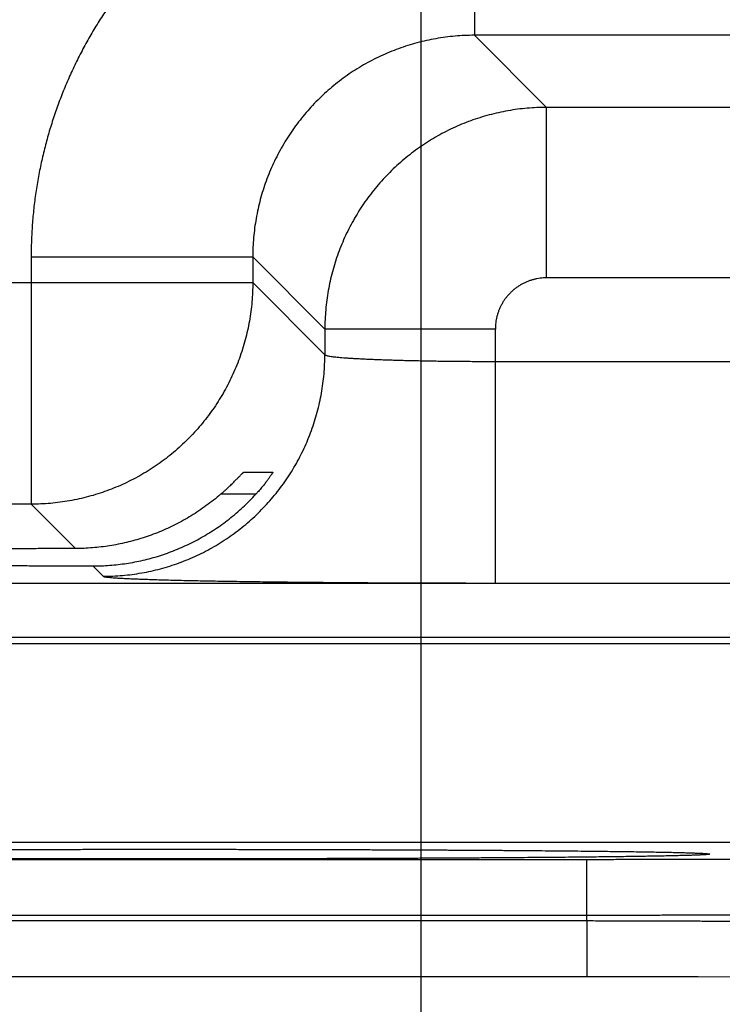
# Model space of a CAD drawing. Header units: inches. Extents: x 0 to 34, y 0 to 22.
# Tile 96 of 111: x 23.827 to 24.074, y 14.686 to 15.033. Entities that reach past the tile are written whole.
import ezdxf

# ---------------------------------------------------------------- set-up
doc = ezdxf.new("R2010")
doc.units = ezdxf.units.IN
doc.header["$LTSCALE"] = 1.87
doc.header["$MEASUREMENT"] = 0
doc.layers.get('0').update_dxf_attribs({"linetype": 'CONTINUOUS'})
doc.layers.add('DIMENSIONS', color=7, linetype='CONTINUOUS')
doc.styles.get("Standard").update_dxf_attribs({"font": 'txt', "width": 0.8})
doc.dimstyles.new('DIMSTYLE_1', dxfattribs={"dimtxt": 0.125, "dimasz": 0.18, "dimexe": 0.18, "dimexo": 0.0625, "dimgap": 0.09, "dimtad": 0, "dimtih": 1, "dimtoh": 1, "dimdec": 3, "dimzin": 4, "dimdsep": 46, "dimtxsty": 'STANDARD', "dimblk": '_FILLED', "dimblk1": '_FILLED', "dimblk2": '_FILLED', "dimcen": 0.09, "dimadec": 0, "dimazin": 0, "dimtp": 0.01, "dimtm": 0.01, "dimtfac": 1, "dimtdec": 3, "dimtofl": 0, "dimtmove": 0, "dimatfit": 3, "dimldrblk": '_FILLED', "dimfxl": 1, "dimtolj": 1, "dimtzin": 4, "dimarcsym": 0})

# ---------------------------------------------------------------- blocks, each defined once
blk = doc.blocks.new('_FILLED')
at = {"color": 0, "linetype": 'BYBLOCK'}
blk.add_solid([(0, 0), (-1, 0.1736), (-1, -0.1736)], dxfattribs=at)
blk = doc.blocks.new('*D11')
at = {"layer": 'DIMENSIONS', "color": 2, "linetype": 'CONTINUOUS'}
for p, q in [((24.03794, 16.72471), (26.25434, 16.72471)), ((26.12934, 16.72471), (26.12934, 15.96506)), ((26.12934, 14.68947), (26.12934, 15.52756)), ((24.56286, 14.68947), (26.25434, 14.68947))]:
    blk.add_line(p, q, dxfattribs=at)
at = {"layer": 'DIMENSIONS', "color": 2, "linetype": 'CONTINUOUS', "xscale": 0.18, "yscale": 0.18, "zscale": 0.18}
for p, rotation in [((26.12934, 16.72471), 90), ((26.12934, 14.68947), 270)]:
    blk.add_blockref('_FILLED', p, dxfattribs=dict(at, rotation=rotation))
at = {"layer": 'DIMENSIONS', "color": 2, "linetype": 'CONTINUOUS', "width": 0.8}
for s, p in [('2.035', (25.82934, 15.77756)), ('[', (25.82934, 15.59006)), (']', (26.32934, 15.59006)), ('51.7', (25.92934, 15.59006))]:
    blk.add_text(s, height=0.125, dxfattribs=at).set_placement(p)
blk = doc.blocks.new('*D15')
at = {"layer": 'DIMENSIONS', "color": 2, "linetype": 'CONTINUOUS'}
for p, q in [((23.96834, 15.50721), (23.96834, 13.81447)), ((24.62934, 14.74144), (24.62934, 13.81447)), ((23.96834, 13.93947), (23.60834, 13.93947)), ((24.62934, 13.93947), (24.98934, 13.93947))]:
    blk.add_line(p, q, dxfattribs=at)
at = {"layer": 'DIMENSIONS', "color": 2, "linetype": 'CONTINUOUS', "xscale": 0.18, "yscale": 0.18, "zscale": 0.18}
blk.add_blockref('_FILLED', (23.96834, 13.93947), dxfattribs=at)
at = {"layer": 'DIMENSIONS', "color": 2, "linetype": 'CONTINUOUS', "xscale": 0.18, "yscale": 0.18, "zscale": 0.18, "rotation": 180}
blk.add_blockref('_FILLED', (24.62934, 13.93947), dxfattribs=at)
at = {"layer": 'DIMENSIONS', "color": 2, "linetype": 'CONTINUOUS', "width": 0.8}
for s, p in [('.661', (23.95755, 13.87697)), ('[', (23.95755, 13.68947)), (']', (24.55755, 13.68947)), ('16.79', (24.05755, 13.68947))]:
    blk.add_text(s, height=0.125, dxfattribs=at).set_placement(p)
blk = doc.blocks.new('*D16')
at = {"layer": 'DIMENSIONS', "color": 2, "linetype": 'CONTINUOUS'}
for p, q in [((23.03834, 15.50721), (23.03834, 13.06447)), ((23.96834, 15.50721), (23.96834, 13.06447)), ((23.03834, 13.18947), (22.67834, 13.18947)), ((23.96834, 13.18947), (24.32834, 13.18947))]:
    blk.add_line(p, q, dxfattribs=at)
at = {"layer": 'DIMENSIONS', "color": 2, "linetype": 'CONTINUOUS', "xscale": 0.18, "yscale": 0.18, "zscale": 0.18}
blk.add_blockref('_FILLED', (23.03834, 13.18947), dxfattribs=at)
at = {"layer": 'DIMENSIONS', "color": 2, "linetype": 'CONTINUOUS', "xscale": 0.18, "yscale": 0.18, "zscale": 0.18, "rotation": 180}
blk.add_blockref('_FILLED', (23.96834, 13.18947), dxfattribs=at)
at = {"layer": 'DIMENSIONS', "color": 2, "linetype": 'CONTINUOUS', "width": 0.8}
for s, p in [('.930', (23.15634, 13.12697)), ('[', (23.15634, 12.93947)), (']', (23.75634, 12.93947)), ('23.62', (23.25634, 12.93947))]:
    blk.add_text(s, height=0.125, dxfattribs=at).set_placement(p)

msp = doc.modelspace()

# ---------------------------------------------------------------- linework, layer by layer
at = {"color": 7, "linetype": 'CONTINUOUS'}
for p, q in [((23.98719, 15.10534), (23.98719, 15.02735)), ((24.1375, 15.02735), (23.98719, 15.02735)), ((23.98719, 15.02735), (24.01255, 15.00198)), ((24.11213, 15.00198), (24.01255, 15.00198)), ((24.01255, 14.94199), (24.01255, 15.00198)), ((23.83121, 14.94936), (23.9092, 14.94936)), ((23.83121, 14.94936), (23.83121, 14.86235)), ((23.9092, 14.94936), (23.93457, 14.92399)), ((23.9092, 14.94936), (23.9092, 14.94034)), ((23.28549, 14.94034), (23.9092, 14.94034)), ((23.9092, 14.94034), (23.93457, 14.91497)), ((24.11213, 14.94199), (24.01255, 14.94199)), ((23.99456, 14.92399), (23.93457, 14.92399)), ((23.93457, 14.92399), (23.93457, 14.91497)), ((23.99456, 14.83462), (23.99456, 14.92399)), ((23.99456, 14.9126), (24.13012, 14.9126)), ((23.90595, 14.87358), (23.91624, 14.87358)), ((23.91026, 14.86584), (23.8979, 14.86584)), ((23.83121, 14.86235), (23.36347, 14.86235)), ((23.83121, 14.86235), (23.84681, 14.84675)), ((23.85292, 14.84064), (23.85658, 14.83698)), ((20.65466, 14.83453), (24.32503, 14.83453)), ((23.99456, 14.83462), (24.13012, 14.83462)), ((20.65466, 14.81554), (24.32503, 14.81554)), ((23.53767, 14.81336), (24.21501, 14.81336)), ((23.5761, 14.74337), (24.17658, 14.74337)), ((23.82317, 14.74085), (23.83628, 14.74088)), ((23.83628, 14.74088), (23.84959, 14.7409)), ((23.84959, 14.7409), (23.86304, 14.74091)), ((23.86304, 14.74091), (23.87634, 14.74091)), ((23.87634, 14.74091), (23.88953, 14.74091)), ((23.88953, 14.74091), (23.90288, 14.7409)), ((23.90288, 14.7409), (23.9161, 14.74088)), ((23.9161, 14.74088), (23.92913, 14.74085)), ((23.92913, 14.74085), (23.9419, 14.74081)), ((23.9419, 14.74081), (23.95437, 14.74077)), ((23.95437, 14.74077), (23.96644, 14.74072)), ((23.96644, 14.74072), (23.97808, 14.74066)), ((23.97808, 14.74066), (23.98926, 14.7406)), ((23.98926, 14.7406), (23.99914, 14.74053)), ((23.99914, 14.74053), (24.00766, 14.74047)), ((24.00766, 14.74047), (24.01821, 14.74037)), ((24.01821, 14.74037), (24.02668, 14.74029)), ((24.02668, 14.74029), (24.03367, 14.74021)), ((24.03367, 14.74021), (24.03952, 14.74013)), ((24.03952, 14.74013), (24.04442, 14.74006)), ((24.04442, 14.74006), (24.04975, 14.73997)), ((24.04975, 14.73997), (24.05401, 14.73989)), ((24.05401, 14.73989), (24.05747, 14.73982)), ((24.05747, 14.73982), (24.06027, 14.73975)), ((24.06027, 14.73975), (24.06249, 14.73968)), ((24.06249, 14.73968), (24.06421, 14.73963)), ((24.06421, 14.73963), (24.06492, 14.7396)), ((24.06492, 14.7396), (24.06581, 14.73956)), ((24.06581, 14.73956), (24.06653, 14.73953)), ((24.06653, 14.73953), (24.06691, 14.73951)), ((24.06691, 14.73951), (24.06721, 14.73949)), ((24.06721, 14.73949), (24.06745, 14.73947)), ((24.06745, 14.73947), (24.06763, 14.73946)), ((24.06779, 14.73945), (24.06782, 14.73945)), ((23.72598, 14.73738), (24.02671, 14.73738)), ((24.02671, 14.71773), (24.02671, 14.73738)), ((23.72594, 14.7158), (24.02674, 14.7158)), ((23.72598, 14.71773), (24.02671, 14.71773)), ((24.02674, 14.7158), (24.02671, 14.71773)), ((24.02674, 14.7158), (24.02674, 14.69615)), ((23.71952, 14.69615), (24.02674, 14.69615)), ((24.02674, 14.69615), (24.03973, 14.69615)), ((24.03973, 14.69615), (24.0529, 14.69613)), ((24.0529, 14.69613), (24.06594, 14.69611)), ((24.06594, 14.69611), (24.07878, 14.69609))]:
    msp.add_line(p, q, dxfattribs=at)
msp.add_lwpolyline([(24.06763, 14.73946), (24.06775, 14.73945), (24.06779, 14.73945)], dxfattribs=at)
for points, knots in [([(23.98719, 15.10534), (23.98529, 15.10534), (23.98149, 15.10527), (23.9758, 15.10496), (23.97012, 15.10444), (23.96446, 15.10371), (23.95884, 15.10278), (23.95326, 15.10164), (23.94772, 15.1003), (23.94223, 15.09876), (23.93681, 15.09702), (23.93144, 15.09508), (23.92615, 15.09294), (23.92095, 15.09062), (23.91583, 15.0881), (23.91081, 15.08541), (23.9059, 15.08253), (23.90109, 15.07947), (23.89639, 15.07624), (23.89182, 15.07284), (23.88738, 15.06927), (23.88306, 15.06555), (23.87889, 15.06167), (23.87486, 15.05764), (23.87098, 15.05346), (23.86725, 15.04915), (23.86369, 15.0447), (23.86029, 15.04013), (23.85706, 15.03543), (23.854, 15.03062), (23.85112, 15.0257), (23.84843, 15.02068), (23.84592, 15.01557), (23.84359, 15.01036), (23.84146, 15.00507), (23.83952, 14.99971), (23.83778, 14.99428), (23.83624, 14.98879), (23.8349, 14.98325), (23.83376, 14.97767), (23.83283, 14.97205), (23.83211, 14.9664), (23.83159, 14.96072), (23.83128, 14.95504), (23.83121, 14.95126), (23.83121, 14.94936)], [0, 0, 0, 0, 0.02325, 0.046512, 0.069779, 0.093044, 0.116305, 0.13956, 0.162813, 0.186066, 0.209325, 0.232597, 0.255874, 0.279144, 0.302401, 0.325651, 0.348904, 0.37216, 0.395416, 0.41867, 0.441923, 0.465173, 0.488427, 0.511688, 0.534953, 0.558213, 0.581463, 0.604713, 0.627975, 0.651244, 0.674505, 0.697754, 0.721003, 0.744267, 0.767542, 0.790816, 0.814083, 0.837342, 0.860594, 0.883846, 0.907105, 0.930364, 0.95361, 0.976827, 1, 1, 1, 1]), ([(23.98719, 15.02735), (23.98605, 15.02735), (23.98378, 15.0273), (23.98038, 15.02708), (23.97699, 15.02671), (23.97362, 15.02619), (23.97028, 15.02553), (23.96698, 15.02472), (23.96371, 15.02377), (23.96048, 15.02267), (23.95731, 15.02144), (23.95419, 15.02007), (23.95114, 15.01856), (23.94816, 15.01693), (23.94525, 15.01516), (23.94242, 15.01328), (23.93968, 15.01126), (23.93703, 15.00914), (23.93447, 15.0069), (23.93202, 15.00454), (23.92966, 15.00209), (23.92742, 14.99953), (23.92529, 14.99688), (23.92328, 14.99413), (23.92139, 14.9913), (23.91962, 14.98839), (23.91799, 14.98541), (23.91648, 14.98236), (23.91511, 14.97924), (23.91388, 14.97607), (23.91278, 14.97284), (23.91183, 14.96957), (23.91102, 14.96627), (23.91036, 14.96292), (23.90984, 14.95956), (23.90947, 14.95617), (23.90925, 14.95277), (23.9092, 14.9505), (23.9092, 14.94936)], [0, 0, 0, 0, 0.027801, 0.055606, 0.083409, 0.11121, 0.139007, 0.166801, 0.194591, 0.222378, 0.25016, 0.277931, 0.30569, 0.333443, 0.361197, 0.388949, 0.416694, 0.444435, 0.472175, 0.499921, 0.527681, 0.555445, 0.583207, 0.610971, 0.638742, 0.666518, 0.694294, 0.722069, 0.749843, 0.77762, 0.805403, 0.833194, 0.860989, 0.888789, 0.916591, 0.944395, 0.972199, 1, 1, 1, 1]), ([(24.01255, 15.00198), (24.01142, 15.00198), (24.00915, 15.00193), (24.00575, 15.00171), (24.00237, 15.00134), (23.999, 15.00082), (23.99566, 15.00015), (23.99236, 14.99934), (23.98909, 14.99839), (23.98587, 14.99729), (23.98269, 14.99606), (23.97958, 14.99469), (23.97652, 14.99318), (23.97354, 14.99154), (23.97064, 14.98978), (23.96781, 14.98789), (23.96507, 14.98588), (23.96241, 14.98375), (23.95986, 14.9815), (23.9574, 14.97915), (23.95504, 14.97669), (23.9528, 14.97414), (23.95067, 14.97148), (23.94866, 14.96874), (23.94677, 14.9659), (23.945, 14.96299), (23.94336, 14.96001), (23.94185, 14.95696), (23.94048, 14.95384), (23.93925, 14.95067), (23.93815, 14.94744), (23.9372, 14.94417), (23.93639, 14.94087), (23.93573, 14.93753), (23.93521, 14.93417), (23.93484, 14.93079), (23.93462, 14.92739), (23.93457, 14.92513), (23.93457, 14.92399)], [0, 0, 0, 0, 0.027792, 0.055584, 0.083373, 0.11116, 0.138947, 0.166736, 0.194523, 0.222308, 0.250095, 0.277886, 0.305671, 0.333438, 0.361191, 0.388942, 0.416697, 0.44446, 0.47223, 0.500001, 0.527768, 0.555539, 0.58332, 0.611108, 0.638896, 0.666681, 0.69447, 0.722264, 0.750056, 0.777841, 0.805622, 0.833408, 0.861192, 0.888964, 0.916724, 0.944479, 0.972236, 1, 1, 1, 1]), ([(23.9092, 14.94034), (23.9092, 14.93921), (23.90915, 14.93694), (23.90892, 14.93354), (23.90855, 14.93016), (23.90803, 14.92679), (23.90737, 14.92346), (23.90656, 14.92015), (23.9056, 14.91688), (23.90451, 14.91366), (23.90328, 14.91049), (23.9019, 14.90737), (23.9004, 14.90432), (23.89876, 14.90134), (23.89699, 14.89843), (23.8951, 14.8956), (23.89309, 14.89285), (23.89096, 14.8902), (23.88871, 14.88764), (23.88636, 14.88518), (23.8839, 14.88283), (23.88134, 14.88058), (23.87869, 14.87845), (23.87594, 14.87644), (23.87311, 14.87455), (23.8702, 14.87278), (23.86722, 14.87115), (23.86417, 14.86964), (23.86105, 14.86827), (23.85788, 14.86703), (23.85466, 14.86594), (23.85139, 14.86499), (23.84808, 14.86418), (23.84474, 14.86351), (23.84138, 14.863), (23.838, 14.86262), (23.83461, 14.8624), (23.83234, 14.86235), (23.83121, 14.86235)], [0, 0, 0, 0, 0.027778, 0.055556, 0.083335, 0.111114, 0.138893, 0.166673, 0.194453, 0.222233, 0.250014, 0.277795, 0.305576, 0.333357, 0.361139, 0.38892, 0.416702, 0.444484, 0.472265, 0.500047, 0.527829, 0.555611, 0.583392, 0.611174, 0.638955, 0.666735, 0.694518, 0.722299, 0.750078, 0.777857, 0.805635, 0.833415, 0.861198, 0.888978, 0.916748, 0.944506, 0.972255, 1, 1, 1, 1]), ([(24.01255, 14.94199), (24.01218, 14.94199), (24.01143, 14.94197), (24.01031, 14.94186), (24.0092, 14.94169), (24.00809, 14.94144), (24.007, 14.94113), (24.00594, 14.94074), (24.0049, 14.94029), (24.00389, 14.93978), (24.00291, 14.9392), (24.00197, 14.93857), (24.00108, 14.93787), (24.00023, 14.93712), (23.99943, 14.93632), (23.99868, 14.93547), (23.99798, 14.93458), (23.99735, 14.93364), (23.99677, 14.93267), (23.99626, 14.93166), (23.99581, 14.93061), (23.99542, 14.92955), (23.99511, 14.92846), (23.99486, 14.92735), (23.99469, 14.92623), (23.99458, 14.92511), (23.99456, 14.92437), (23.99456, 14.92399)], [0, 0, 0, 0, 0.039555, 0.079331, 0.11927, 0.159318, 0.199425, 0.23954, 0.27962, 0.319663, 0.359694, 0.399734, 0.439792, 0.479863, 0.51994, 0.560017, 0.600085, 0.640135, 0.680172, 0.720225, 0.760321, 0.80046, 0.840595, 0.880671, 0.920633, 0.960429, 1, 1, 1, 1]), ([(23.85658, 14.83698), (23.85771, 14.83698), (23.85998, 14.83703), (23.86338, 14.83726), (23.86676, 14.83763), (23.87012, 14.83815), (23.87346, 14.83881), (23.87677, 14.83962), (23.88003, 14.84057), (23.88326, 14.84167), (23.88643, 14.8429), (23.88954, 14.84427), (23.89259, 14.84578), (23.89558, 14.84742), (23.89849, 14.84918), (23.90132, 14.85107), (23.90406, 14.85309), (23.90672, 14.85522), (23.90928, 14.85746), (23.91173, 14.85982), (23.91409, 14.86227), (23.91633, 14.86483), (23.91846, 14.86749), (23.92047, 14.87023), (23.92237, 14.87306), (23.92413, 14.87597), (23.92577, 14.87895), (23.92727, 14.88201), (23.92865, 14.88512), (23.92988, 14.88829), (23.93097, 14.89152), (23.93193, 14.89478), (23.93274, 14.89809), (23.9334, 14.90143), (23.93392, 14.90479), (23.93429, 14.90817), (23.93452, 14.91157), (23.93457, 14.91384), (23.93457, 14.91497)], [0, 0, 0, 0, 0.027775, 0.055551, 0.083327, 0.111104, 0.138881, 0.166658, 0.194436, 0.222213, 0.249992, 0.27777, 0.305549, 0.333327, 0.361106, 0.388885, 0.416665, 0.444444, 0.472223, 0.500003, 0.527782, 0.555561, 0.583341, 0.61112, 0.638898, 0.666677, 0.694456, 0.722234, 0.750012, 0.77779, 0.805567, 0.833344, 0.861121, 0.888898, 0.916674, 0.94445, 0.972225, 1, 1, 1, 1]), ([(23.93457, 14.91497), (23.93459, 14.91492), (23.93471, 14.91483), (23.93495, 14.91473), (23.93531, 14.91463), (23.9358, 14.91452), (23.9364, 14.91442), (23.93713, 14.91431), (23.93798, 14.91421), (23.93895, 14.91411), (23.94003, 14.914), (23.94123, 14.91391), (23.94254, 14.91381), (23.94395, 14.91372), (23.94548, 14.91363), (23.9471, 14.91354), (23.94882, 14.91345), (23.95064, 14.91337), (23.95255, 14.91329), (23.95455, 14.91322), (23.95663, 14.91314), (23.95879, 14.91308), (23.96103, 14.91301), (23.96333, 14.91295), (23.9657, 14.9129), (23.96813, 14.91285), (23.97061, 14.9128), (23.97315, 14.91276), (23.97573, 14.91272), (23.97834, 14.91269), (23.981, 14.91266), (23.98367, 14.91264), (23.98638, 14.91262), (23.98909, 14.91261), (23.99182, 14.91261), (23.99365, 14.9126), (23.99456, 14.9126)], [0, 0, 0, 0, 0.002595, 0.006917, 0.013177, 0.021429, 0.031683, 0.043932, 0.058159, 0.074336, 0.092431, 0.112407, 0.134228, 0.157849, 0.18322, 0.210288, 0.238998, 0.269293, 0.301105, 0.334366, 0.369009, 0.404965, 0.442158, 0.480504, 0.519924, 0.560342, 0.601675, 0.643833, 0.686729, 0.730278, 0.774388, 0.818959, 0.863893, 0.909102, 0.954501, 1, 1, 1, 1]), ([(23.8979, 14.86584), (23.89816, 14.86607), (23.89868, 14.86651), (23.89942, 14.86718), (23.90013, 14.86783), (23.9008, 14.86845), (23.90142, 14.86905), (23.90201, 14.86961), (23.90254, 14.87014), (23.90304, 14.87063), (23.90349, 14.87109), (23.9039, 14.87151), (23.90426, 14.87188), (23.90459, 14.87222), (23.90487, 14.87252), (23.90512, 14.87277), (23.90533, 14.87299), (23.90551, 14.87317), (23.90565, 14.87332), (23.90577, 14.87343), (23.90585, 14.87351), (23.90591, 14.87355), (23.90593, 14.87358), (23.90595, 14.87358)], [0, 0, 0, 0, 0.092955, 0.18272, 0.268722, 0.350498, 0.428, 0.500847, 0.568618, 0.631074, 0.688413, 0.740562, 0.787488, 0.829258, 0.866099, 0.898047, 0.925272, 0.947946, 0.966258, 0.980433, 0.990637, 0.997084, 1, 1, 1, 1]), ([(23.91624, 14.87358), (23.91625, 14.87358), (23.91624, 14.87354), (23.91622, 14.8735), (23.91617, 14.8734), (23.91609, 14.87327), (23.91598, 14.87309), (23.91584, 14.87288), (23.91568, 14.87262), (23.91547, 14.87233), (23.91524, 14.87199), (23.91496, 14.8716), (23.91465, 14.87118), (23.91431, 14.87071), (23.91393, 14.8702), (23.9135, 14.86966), (23.91305, 14.86908), (23.91255, 14.86848), (23.91203, 14.86784), (23.91147, 14.86719), (23.91088, 14.86652), (23.91047, 14.86607), (23.91026, 14.86584)], [0, 0, 0, 0, 0.001857, 0.007867, 0.018543, 0.034116, 0.054766, 0.080635, 0.111937, 0.148719, 0.191102, 0.239161, 0.292812, 0.352126, 0.416893, 0.487004, 0.56222, 0.642162, 0.726514, 0.814595, 0.905982, 1, 1, 1, 1]), ([(23.87634, 14.8442), (23.8773, 14.8445), (23.87923, 14.84515), (23.88207, 14.84623), (23.88489, 14.84743), (23.88767, 14.84875), (23.89041, 14.85019), (23.89311, 14.85175), (23.89576, 14.85342), (23.89835, 14.85521), (23.90088, 14.85711), (23.90335, 14.85913), (23.90574, 14.86126), (23.90806, 14.86349), (23.90954, 14.86505), (23.91026, 14.86584)], [0, 0, 0, 0, 0.074474, 0.149319, 0.224497, 0.300096, 0.376121, 0.452569, 0.529514, 0.606897, 0.684739, 0.763019, 0.841654, 0.920674, 1, 1, 1, 1]), ([(23.8979, 14.86584), (23.89709, 14.86514), (23.89543, 14.86377), (23.89287, 14.86182), (23.89024, 14.85999), (23.88756, 14.85827), (23.88482, 14.85667), (23.88204, 14.8552), (23.87922, 14.85384), (23.8773, 14.85301), (23.87634, 14.85262)], [0, 0, 0, 0, 0.127219, 0.253841, 0.379779, 0.505138, 0.629854, 0.753882, 0.877304, 1, 1, 1, 1]), ([(23.87634, 14.85262), (23.8754, 14.85223), (23.87349, 14.85149), (23.8706, 14.8505), (23.86769, 14.84963), (23.86475, 14.84887), (23.8618, 14.84822), (23.85882, 14.84769), (23.85583, 14.84728), (23.85283, 14.84698), (23.84982, 14.8468), (23.84781, 14.84675), (23.84681, 14.84675)], [0, 0, 0, 0, 0.101232, 0.202065, 0.302454, 0.402482, 0.502332, 0.601996, 0.70147, 0.800944, 0.900462, 1, 1, 1, 1]), ([(23.84681, 14.84675), (23.84475, 14.84674), (23.84064, 14.84673), (23.83451, 14.84671), (23.82842, 14.84668), (23.8224, 14.84665), (23.81645, 14.84661), (23.81057, 14.84657), (23.80477, 14.84653), (23.79906, 14.84649), (23.79346, 14.84644), (23.78795, 14.84638), (23.78256, 14.84633), (23.77729, 14.84627), (23.77214, 14.8462), (23.76712, 14.84614), (23.76224, 14.84607), (23.7575, 14.846), (23.75292, 14.84592), (23.74849, 14.84584), (23.74422, 14.84576), (23.74011, 14.84568), (23.73618, 14.84559), (23.73243, 14.84551), (23.72886, 14.84542), (23.72547, 14.84532), (23.72227, 14.84523), (23.71927, 14.84513), (23.71647, 14.84504), (23.71386, 14.84494), (23.71147, 14.84483), (23.70928, 14.84473), (23.7073, 14.84463), (23.70554, 14.84452), (23.70398, 14.84442), (23.70265, 14.84431), (23.70154, 14.84421), (23.70065, 14.8441), (23.69996, 14.84401), (23.69955, 14.84388), (23.69924, 14.84383), (23.69922, 14.84372), (23.69922, 14.8437)], [0, 0, 0, 0, 0.041853, 0.083409, 0.124596, 0.165385, 0.205707, 0.245518, 0.284774, 0.323409, 0.361394, 0.398666, 0.435183, 0.470906, 0.505773, 0.53976, 0.57281, 0.604885, 0.635951, 0.665955, 0.694876, 0.722664, 0.749289, 0.774722, 0.798919, 0.821864, 0.843518, 0.863856, 0.882857, 0.900489, 0.916739, 0.931579, 0.944995, 0.956971, 0.967488, 0.97654, 0.984112, 0.990201, 0.994804, 0.997929, 0.999626, 1, 1, 1, 1]), ([(23.69922, 14.8437), (23.69922, 14.84368), (23.69923, 14.84358), (23.69954, 14.84353), (23.69995, 14.8434), (23.70064, 14.84331), (23.70152, 14.8432), (23.70263, 14.84309), (23.70396, 14.84299), (23.70551, 14.84288), (23.70727, 14.84278), (23.70924, 14.84267), (23.71143, 14.84257), (23.71382, 14.84247), (23.71642, 14.84237), (23.71922, 14.84227), (23.72222, 14.84218), (23.72541, 14.84208), (23.7288, 14.84199), (23.73237, 14.8419), (23.73612, 14.84181), (23.74004, 14.84173), (23.74414, 14.84164), (23.74841, 14.84156), (23.75284, 14.84148), (23.75742, 14.84141), (23.76216, 14.84134), (23.76703, 14.84127), (23.77205, 14.8412), (23.7772, 14.84114), (23.78247, 14.84108), (23.78786, 14.84102), (23.79336, 14.84097), (23.79897, 14.84092), (23.80467, 14.84087), (23.81047, 14.84083), (23.81634, 14.84079), (23.8223, 14.84076), (23.82832, 14.84073), (23.8344, 14.8407), (23.84054, 14.84067), (23.84672, 14.84065), (23.85085, 14.84064), (23.85292, 14.84064)], [0, 0, 0, 0, 0.000355, 0.001962, 0.00494, 0.009334, 0.015157, 0.022405, 0.031071, 0.041149, 0.052622, 0.065482, 0.07971, 0.095288, 0.112201, 0.130419, 0.14993, 0.170702, 0.19271, 0.215932, 0.240327, 0.265878, 0.292543, 0.320291, 0.349093, 0.378899, 0.409688, 0.441408, 0.474024, 0.5075, 0.541779, 0.576838, 0.612616, 0.649074, 0.686172, 0.723848, 0.762074, 0.800785, 0.839939, 0.879494, 0.919381, 0.959572, 1, 1, 1, 1]), ([(23.85292, 14.84064), (23.85391, 14.84063), (23.8559, 14.84067), (23.85886, 14.84083), (23.86182, 14.84111), (23.86476, 14.8415), (23.86768, 14.842), (23.87059, 14.84261), (23.87348, 14.84334), (23.87539, 14.8439), (23.87634, 14.8442)], [0, 0, 0, 0, 0.125074, 0.249956, 0.374653, 0.499371, 0.624165, 0.749095, 0.874369, 1, 1, 1, 1]), ([(23.85658, 14.83698), (23.85663, 14.83693), (23.85683, 14.83687), (23.85721, 14.83678), (23.8578, 14.8367), (23.85858, 14.83661), (23.85956, 14.83652), (23.86073, 14.83643), (23.86209, 14.83635), (23.86365, 14.83626), (23.86539, 14.83617), (23.86732, 14.83609), (23.86943, 14.83601), (23.87171, 14.83593), (23.87418, 14.83585), (23.87682, 14.83577), (23.87962, 14.83569), (23.8826, 14.83561), (23.88573, 14.83554), (23.88902, 14.83547), (23.89246, 14.8354), (23.89605, 14.83534), (23.89978, 14.83527), (23.90364, 14.83521), (23.90764, 14.83515), (23.91176, 14.8351), (23.916, 14.83504), (23.92035, 14.83499), (23.92481, 14.83494), (23.92936, 14.8349), (23.93402, 14.83486), (23.93876, 14.83482), (23.94358, 14.83479), (23.94847, 14.83475), (23.95343, 14.83472), (23.95845, 14.8347), (23.96352, 14.83468), (23.96863, 14.83466), (23.97378, 14.83464), (23.97895, 14.83463), (23.98415, 14.83462), (23.98935, 14.83462), (23.99282, 14.83462), (23.99456, 14.83462)], [0, 0, 0, 0, 0.001524, 0.004402, 0.008688, 0.014387, 0.021493, 0.029995, 0.039887, 0.05116, 0.063798, 0.077778, 0.093073, 0.109666, 0.127539, 0.146668, 0.16702, 0.188565, 0.211272, 0.235115, 0.260061, 0.286069, 0.313098, 0.341109, 0.370066, 0.399931, 0.430658, 0.462199, 0.494508, 0.52754, 0.561254, 0.595602, 0.630538, 0.66601, 0.701958, 0.738317, 0.775036, 0.812076, 0.849395, 0.886923, 0.924585, 0.962304, 1, 1, 1, 1]), ([(23.87634, 14.73753), (23.87408, 14.73753), (23.86957, 14.73753), (23.86282, 14.73754), (23.85608, 14.73754), (23.84937, 14.73755), (23.8427, 14.73756), (23.83606, 14.73757), (23.82948, 14.73758), (23.82296, 14.7376), (23.8165, 14.73762), (23.81011, 14.73764), (23.8038, 14.73766), (23.79757, 14.73768), (23.79145, 14.7377), (23.78543, 14.73773), (23.77952, 14.73776), (23.77372, 14.73779), (23.76806, 14.73782), (23.76252, 14.73786), (23.75712, 14.73789), (23.75187, 14.73793), (23.74677, 14.73797), (23.74183, 14.73801), (23.73705, 14.73805), (23.73244, 14.73809), (23.72801, 14.73814), (23.72376, 14.73818), (23.71969, 14.73823), (23.71581, 14.73828), (23.71213, 14.73833), (23.70865, 14.73838), (23.70538, 14.73843), (23.70231, 14.73848), (23.69945, 14.73853), (23.69681, 14.73859), (23.69439, 14.73864), (23.69219, 14.7387), (23.69021, 14.73875), (23.68847, 14.73881), (23.68694, 14.73887), (23.68566, 14.73892), (23.68459, 14.73898), (23.68379, 14.73903), (23.68316, 14.73911), (23.68287, 14.73912), (23.68257, 14.73922), (23.68287, 14.73933), (23.68316, 14.73934), (23.68379, 14.73942), (23.68436, 14.73945), (23.68475, 14.73947), (23.68486, 14.73948)], [0, 0, 0, 0, 0.034542, 0.069031, 0.103424, 0.137677, 0.171746, 0.205592, 0.239181, 0.272481, 0.305461, 0.338078, 0.37029, 0.402054, 0.433327, 0.464067, 0.494236, 0.523801, 0.552727, 0.580982, 0.608531, 0.635339, 0.661373, 0.686602, 0.710995, 0.734523, 0.757155, 0.778865, 0.799624, 0.819409, 0.838197, 0.855965, 0.872691, 0.888353, 0.902931, 0.91641, 0.928775, 0.940009, 0.950099, 0.95903, 0.966793, 0.97338, 0.978785, 0.983001, 0.986022, 0.98785, 0.988522, 0.989195, 0.991024, 0.994044, 0.998261, 1, 1, 1, 1]), ([(23.68486, 14.73948), (23.6851, 14.73949), (23.68577, 14.73953), (23.68695, 14.73958), (23.68847, 14.73964), (23.69022, 14.73969), (23.69219, 14.73975), (23.69439, 14.73981), (23.69681, 14.73986), (23.69946, 14.73991), (23.70231, 14.73997), (23.70538, 14.74002), (23.70866, 14.74007), (23.71214, 14.74012), (23.71582, 14.74017), (23.71969, 14.74022), (23.72376, 14.74027), (23.72801, 14.74031), (23.73245, 14.74036), (23.73706, 14.7404), (23.74184, 14.74044), (23.74678, 14.74048), (23.75188, 14.74052), (23.75713, 14.74056), (23.76253, 14.74059), (23.76806, 14.74063), (23.77373, 14.74066), (23.77952, 14.74069), (23.78543, 14.74072), (23.79146, 14.74074), (23.79758, 14.74077), (23.80381, 14.74079), (23.81012, 14.74081), (23.81651, 14.74083), (23.82297, 14.74085), (23.82949, 14.74086), (23.83607, 14.74088), (23.84271, 14.74089), (23.84938, 14.7409), (23.85609, 14.74091), (23.86283, 14.74091), (23.86958, 14.74091), (23.87409, 14.74091), (23.87634, 14.74091)], [0, 0, 0, 0, 0.003753, 0.010498, 0.018445, 0.027587, 0.037914, 0.049414, 0.062072, 0.075871, 0.090794, 0.106825, 0.123945, 0.142132, 0.161365, 0.181618, 0.202866, 0.225086, 0.248251, 0.272333, 0.297302, 0.323125, 0.349771, 0.37721, 0.405407, 0.434328, 0.463937, 0.494195, 0.525072, 0.556533, 0.58854, 0.621051, 0.654023, 0.687411, 0.721169, 0.755252, 0.789628, 0.824271, 0.859145, 0.894205, 0.929401, 0.964683, 1, 1, 1, 1]), ([(23.87634, 14.74091), (23.8786, 14.74091), (23.88311, 14.74091), (23.88986, 14.74091), (23.8966, 14.74091), (23.90331, 14.7409), (23.90999, 14.74089), (23.91662, 14.74088), (23.9232, 14.74086), (23.92972, 14.74085), (23.93618, 14.74083), (23.94257, 14.74081), (23.94888, 14.74079), (23.95511, 14.74077), (23.96123, 14.74074), (23.96726, 14.74072), (23.97317, 14.74069), (23.97896, 14.74066), (23.98463, 14.74063), (23.99016, 14.74059), (23.99556, 14.74056), (24.00081, 14.74052), (24.00591, 14.74048), (24.01085, 14.74044), (24.01563, 14.7404), (24.02024, 14.74036), (24.02467, 14.74031), (24.02893, 14.74027), (24.03299, 14.74022), (24.03687, 14.74017), (24.04055, 14.74012), (24.04403, 14.74007), (24.04731, 14.74002), (24.05037, 14.73997), (24.05323, 14.73991), (24.05587, 14.73986), (24.05829, 14.73981), (24.06049, 14.73975), (24.06247, 14.73969), (24.06422, 14.73964), (24.06574, 14.73958), (24.06691, 14.73953), (24.06758, 14.73949), (24.06782, 14.73948)], [0, 0, 0, 0, 0.035354, 0.070654, 0.105856, 0.140914, 0.175786, 0.210428, 0.244806, 0.27889, 0.312646, 0.34603, 0.379, 0.411511, 0.44352, 0.474982, 0.505861, 0.536121, 0.565728, 0.594648, 0.622844, 0.650283, 0.676929, 0.702752, 0.727719, 0.7518, 0.774965, 0.797185, 0.818433, 0.838683, 0.857913, 0.876099, 0.893218, 0.909248, 0.92417, 0.937966, 0.950621, 0.96212, 0.972447, 0.981588, 0.989534, 0.996276, 1, 1, 1, 1]), ([(24.06782, 14.73948), (24.06793, 14.73947), (24.06832, 14.73945), (24.0689, 14.73942), (24.06952, 14.73934), (24.06981, 14.73933), (24.07011, 14.73922), (24.06981, 14.73912), (24.06952, 14.73911), (24.0689, 14.73903), (24.06809, 14.73898), (24.06702, 14.73892), (24.06574, 14.73887), (24.06422, 14.73881), (24.06247, 14.73875), (24.06049, 14.7387), (24.05829, 14.73864), (24.05587, 14.73859), (24.05323, 14.73853), (24.05037, 14.73848), (24.0473, 14.73843), (24.04403, 14.73838), (24.04055, 14.73833), (24.03686, 14.73828), (24.03299, 14.73823), (24.02892, 14.73818), (24.02467, 14.73814), (24.02023, 14.73809), (24.01562, 14.73805), (24.01085, 14.73801), (24.0059, 14.73797), (24.0008, 14.73793), (23.99555, 14.73789), (23.99015, 14.73786), (23.98462, 14.73782), (23.97895, 14.73779), (23.97316, 14.73776), (23.96725, 14.73773), (23.96123, 14.7377), (23.9551, 14.73768), (23.94888, 14.73766), (23.94257, 14.73764), (23.93618, 14.73762), (23.92971, 14.7376), (23.92319, 14.73758), (23.91661, 14.73757), (23.90998, 14.73756), (23.9033, 14.73755), (23.89659, 14.73754), (23.88985, 14.73754), (23.8831, 14.73753), (23.8786, 14.73753), (23.87634, 14.73753)], [0, 0, 0, 0, 0.001767, 0.005982, 0.009003, 0.010831, 0.011503, 0.012176, 0.014005, 0.017025, 0.021241, 0.026648, 0.033237, 0.041002, 0.049934, 0.060024, 0.07126, 0.083626, 0.097108, 0.111688, 0.127351, 0.144077, 0.161847, 0.180637, 0.200425, 0.221185, 0.242894, 0.265527, 0.289055, 0.31345, 0.33868, 0.364714, 0.391522, 0.419072, 0.447328, 0.476256, 0.505819, 0.535987, 0.566724, 0.597996, 0.62976, 0.661974, 0.694595, 0.727577, 0.760877, 0.794463, 0.828309, 0.862382, 0.896636, 0.931024, 0.965495, 1, 1, 1, 1]), ([(24.02671, 14.73738), (24.02853, 14.73738), (24.03219, 14.73738), (24.03766, 14.73738), (24.04312, 14.73739), (24.04855, 14.73739), (24.05395, 14.7374), (24.05931, 14.73741), (24.06463, 14.73742), (24.0699, 14.73743), (24.07512, 14.73745), (24.08027, 14.73746), (24.08534, 14.73748), (24.09034, 14.7375), (24.09526, 14.73752), (24.10008, 14.73754), (24.1048, 14.73757), (24.10942, 14.73759), (24.11393, 14.73762), (24.11832, 14.73765), (24.12259, 14.73768), (24.12674, 14.73771), (24.13075, 14.73774), (24.13462, 14.73778), (24.13834, 14.73781), (24.14192, 14.73785), (24.14535, 14.73789), (24.14861, 14.73792), (24.15172, 14.73796), (24.15465, 14.738), (24.15742, 14.73804), (24.16001, 14.73809), (24.16242, 14.73813), (24.16466, 14.73817), (24.16671, 14.73822), (24.16857, 14.73826), (24.17024, 14.73831), (24.17172, 14.73835), (24.17301, 14.7384), (24.1741, 14.73844), (24.175, 14.73849), (24.17569, 14.73854), (24.17622, 14.73857), (24.17646, 14.73863), (24.17666, 14.73865), (24.17666, 14.73869)], [0, 0, 0, 0, 0.036563, 0.073065, 0.109457, 0.14569, 0.181718, 0.217497, 0.252983, 0.288135, 0.322908, 0.357259, 0.391136, 0.424487, 0.457263, 0.489424, 0.520931, 0.551745, 0.581824, 0.611127, 0.639615, 0.667249, 0.693993, 0.719813, 0.744675, 0.768543, 0.791383, 0.813168, 0.833871, 0.853463, 0.871916, 0.889203, 0.905305, 0.920206, 0.933882, 0.946312, 0.957475, 0.967357, 0.97595, 0.983243, 0.989228, 0.993893, 0.997237, 0.99926, 1, 1, 1, 1]), ([(24.02671, 14.71773), (24.02873, 14.71773), (24.03278, 14.71774), (24.03883, 14.71775), (24.04488, 14.71777), (24.0509, 14.71779), (24.05688, 14.7178), (24.06283, 14.71782), (24.06874, 14.71784), (24.07459, 14.71786), (24.08038, 14.71789), (24.0861, 14.71791), (24.09174, 14.71793), (24.0973, 14.71796), (24.10277, 14.71798), (24.10814, 14.71801), (24.11341, 14.71804), (24.11857, 14.71807), (24.12361, 14.7181), (24.12852, 14.71813), (24.13331, 14.71816), (24.13796, 14.71819), (24.14247, 14.71822), (24.14683, 14.71825), (24.15104, 14.71829), (24.15509, 14.71832), (24.15898, 14.71836), (24.1627, 14.71839), (24.16624, 14.71843), (24.16961, 14.71846), (24.1728, 14.7185), (24.1758, 14.71853), (24.17861, 14.71857), (24.18123, 14.7186), (24.18365, 14.71864), (24.18587, 14.71868), (24.18789, 14.71871), (24.1897, 14.71875), (24.19131, 14.71879), (24.1927, 14.71882), (24.19389, 14.71886), (24.19486, 14.71889), (24.1956, 14.71893), (24.19618, 14.71895), (24.19641, 14.719), (24.19655, 14.719)], [0, 0, 0, 0, 0.035745, 0.071435, 0.107027, 0.142477, 0.177744, 0.212786, 0.247555, 0.282008, 0.316102, 0.349794, 0.383039, 0.415791, 0.448004, 0.479641, 0.510669, 0.541047, 0.570735, 0.599692, 0.627883, 0.655274, 0.681832, 0.707524, 0.732317, 0.756177, 0.779075, 0.80098, 0.821867, 0.841711, 0.860484, 0.878159, 0.894716, 0.910135, 0.924399, 0.937486, 0.949378, 0.960059, 0.969515, 0.977736, 0.984711, 0.99043, 0.994887, 0.998078, 1, 1, 1, 1]), ([(24.02674, 14.7158), (24.02876, 14.7158), (24.03281, 14.71579), (24.03887, 14.71577), (24.04491, 14.71576), (24.05093, 14.71574), (24.05692, 14.71572), (24.06287, 14.7157), (24.06878, 14.71567), (24.07463, 14.71565), (24.08042, 14.71562), (24.08614, 14.7156), (24.09179, 14.71557), (24.09735, 14.71554), (24.10282, 14.71551), (24.1082, 14.71547), (24.11347, 14.71544), (24.11862, 14.7154), (24.12367, 14.71537), (24.12858, 14.71533), (24.13337, 14.71529), (24.13802, 14.71525), (24.14253, 14.71521), (24.14689, 14.71517), (24.1511, 14.71513), (24.15516, 14.71509), (24.15904, 14.71504), (24.16276, 14.715), (24.16631, 14.71495), (24.16968, 14.71491), (24.17287, 14.71486), (24.17587, 14.71481), (24.17868, 14.71477), (24.1813, 14.71472), (24.18372, 14.71467), (24.18595, 14.71462), (24.18797, 14.71458), (24.18978, 14.71453), (24.19139, 14.71448), (24.19278, 14.71443), (24.19397, 14.71438), (24.19494, 14.71434), (24.19568, 14.71429), (24.19626, 14.71426), (24.19649, 14.7142), (24.19663, 14.71419)], [0, 0, 0, 0, 0.035719, 0.071398, 0.106986, 0.142438, 0.177708, 0.21275, 0.24752, 0.281976, 0.316073, 0.349763, 0.382999, 0.415742, 0.447957, 0.479602, 0.510632, 0.541005, 0.570687, 0.599644, 0.627837, 0.655229, 0.681783, 0.707467, 0.732251, 0.756105, 0.779002, 0.80091, 0.821799, 0.84164, 0.86041, 0.878088, 0.89465, 0.910071, 0.924333, 0.937419, 0.949313, 0.959999, 0.969461, 0.977687, 0.984668, 0.990395, 0.994861, 0.998063, 1, 1, 1, 1])]:
    msp.add_open_spline(points, degree=3, knots=knots, dxfattribs=at)

# ---------------------------------------------------------------- dimensions: what is measured, and where the dimension line sits
at = {"layer": 'DIMENSIONS', "color": 2, "linetype": 'CONTINUOUS'}
for base, p1, p2, angle, picture, middle in [((26.12934, 14.68947), (24.03794, 16.72471), (24.56286, 14.68947), 270, '*D11', (26.12934, 15.74631)), ((23.03834, 13.18947), (23.96834, 15.50721), (23.03834, 15.50721), 180, '*D16', (23.50634, 13.09572)), ((23.96834, 13.93947), (24.62934, 14.74144), (23.96834, 15.50721), 180, '*D15', (24.30755, 13.84572))]:
    dim = msp.add_linear_dim(base=base, p1=p1, p2=p2, angle=angle, dimstyle='DIMSTYLE_1', dxfattribs=at)
    dim.commit()
    dim.dimension.update_dxf_attribs({"geometry": picture, "text_midpoint": middle, "dimtype": 160})

doc.saveas('drawing.dxf')
